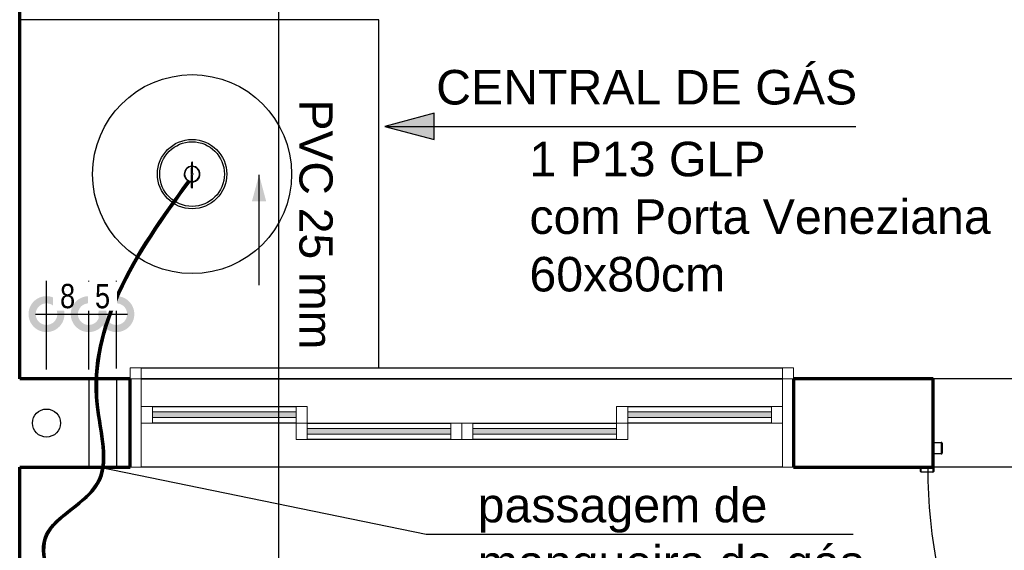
# Model space of a CAD drawing. Header units: millimetres. Extents: x -16331 to -10265, y -4113 to -3584.
# Tile 14 of 21: x -10327.269 to -10325.488, y -4099.215 to -4098.255. Entities that reach past the tile are written whole.
import ezdxf

# ---------------------------------------------------------------- set-up
doc = ezdxf.new("R2010")
doc.units = ezdxf.units.MM
for name, color, linetype in [('01 CONTORNO_dwg', 252, 'Continuous'), ('A-FLOR', 251, 'Continuous'), ('AF-Condutos', 4, 'Continuous'), ('CV-Condutos', 1, 'Continuous'), ('CV-Indicação coluna', 7, 'Continuous'), ('G-ANNO-TEXT', 7, 'Continuous'), ('G-IMPT', 8, 'Continuous'), ('HACHURA 09', 9, 'Continuous'), ('P-PIPE-IDEN', 7, 'Continuous'), ('Simbolos', 7, 'Continuous')]:
    doc.layers.add(name, color=color, linetype=linetype)
doc.styles.add('Arial', font='arial.ttf', dxfattribs={"height": 100})
doc.styles.add('Arial_4', font='arial.ttf', dxfattribs={"width": 0.8, "height": 0.044})
doc.styles.add('Arial_5', font='arial.ttf', dxfattribs={"height": 0.0825})
doc.dimstyles.new('COTAS', dxfattribs={"dimscale": 0.3048, "dimtxt": 0.044, "dimasz": 0.341207, "dimexe": 0.19685, "dimexo": 0.0625, "dimgap": 0.032808, "dimtad": 1, "dimdec": 0, "dimlfac": 100, "dimzin": 0, "dimdsep": 46, "dimtxsty": 'Arial_4', "dimblk1": 'DOTSMALL', "dimblk2": 'DOTSMALL', "dimsah": 1, "dimcen": 0.09, "dimdle": 0.065617, "dimazin": 0, "dimtfac": 1, "dimtdec": 0, "dimtix": 1, "dimtmove": 0, "dimatfit": 3, "dimfxl": 0.328084, "dimfxlon": 1, "dimtvp": 1, "dimtfill": 1, "dimtolj": 1, "dimtzin": 0, "dimarcsym": 2})

# ---------------------------------------------------------------- blocks, each defined once
blk = doc.blocks.new('_DotSmall')
at = {"color": 0, "linetype": 'ByBlock', "const_width": 0.5}
blk.add_lwpolyline([(-0.0625, 0, 1), (0.0625, 0, 1)], format="xyb", close=True, dxfattribs=at)
blk = doc.blocks.new('*D133')
at = {"color": 0, "lineweight": -2, "ltscale": 2, "transparency": 16777216}
for p, q in [((-10327.2204, -4098.8879), (-10327.2204, -4098.7279)), ((-10327.144, -4098.8879), (-10327.144, -4098.7279)), ((-10327.2404, -4098.7879), (-10327.124, -4098.7879))]:
    blk.add_line(p, q, dxfattribs=at)
at = {"layer": 'Defpoints', "color": 0, "ltscale": 2, "transparency": 16777216}
for p in [(-10327.144, -4098.7879), (-10327.2204, -4098.985), (-10327.144, -4098.985)]:
    blk.add_point(p, dxfattribs=at)
at = {"color": 0, "lineweight": -2, "ltscale": 2, "transparency": 16777216, "xscale": 0.104, "yscale": 0.104, "zscale": 0.104, "rotation": 180}
blk.add_blockref('_DotSmall', (-10327.2204, -4098.7879), dxfattribs=at)
at = {"color": 0, "lineweight": -2, "ltscale": 2, "transparency": 16777216, "xscale": 0.104, "yscale": 0.104, "zscale": 0.104}
blk.add_blockref('_DotSmall', (-10327.144, -4098.7879), dxfattribs=at)
at = {"color": 0, "ltscale": 2, "transparency": 16777216, "insert": (-10327.1822, -4098.7555), "char_height": 0.044, "attachment_point": 5, "style": 'Arial_4', "bg_fill": 3, "box_fill_scale": 1.1, "bg_fill_color": 256, "bg_fill_true_color": 13158600, "bg_fill_transparency": 0}
blk.add_mtext('\\A1;8', dxfattribs=at)
blk = doc.blocks.new('*D134')
at = {"color": 0, "lineweight": -2, "ltscale": 2, "transparency": 16777216}
for p, q in [((-10327.144, -4098.886), (-10327.144, -4098.7279)), ((-10327.094, -4098.886), (-10327.094, -4098.7279)), ((-10327.164, -4098.7879), (-10327.074, -4098.7879))]:
    blk.add_line(p, q, dxfattribs=at)
at = {"layer": 'Defpoints', "color": 0, "ltscale": 2, "transparency": 16777216}
for p in [(-10327.144, -4098.905), (-10327.094, -4098.905)]:
    blk.add_point(p, dxfattribs=at)
at = {"color": 0, "lineweight": -2, "ltscale": 2, "transparency": 16777216, "xscale": 0.104, "yscale": 0.104, "zscale": 0.104, "rotation": 180}
blk.add_blockref('_DotSmall', (-10327.144, -4098.7879), dxfattribs=at)
at = {"color": 0, "lineweight": -2, "ltscale": 2, "transparency": 16777216, "xscale": 0.104, "yscale": 0.104, "zscale": 0.104}
blk.add_blockref('_DotSmall', (-10327.094, -4098.7879), dxfattribs=at)
at = {"color": 0, "ltscale": 2, "transparency": 16777216, "insert": (-10327.119, -4098.7556), "char_height": 0.044, "attachment_point": 5, "style": 'Arial_4', "bg_fill": 3, "box_fill_scale": 1.1, "bg_fill_color": 256, "bg_fill_true_color": 13158600, "bg_fill_transparency": 0}
blk.add_mtext('\\A1;5', dxfattribs=at)
at = {"layer": 'Defpoints', "color": 0, "ltscale": 2, "transparency": 16777216}
blk.add_point((-10327.094, -4098.7879), dxfattribs=at)
blk = doc.blocks.new('t2')
at = {"layer": 'G-IMPT', "true_color": 0x939598}
for points in [[(-10233.6551, -4120.8646), (-10233.6551, -4120.8546), (-10233.9151, -4120.8546), (-10233.9151, -4120.8646)], [(-10232.8817, -4120.8646), (-10232.7951, -4120.8646), (-10232.7951, -4120.8546), (-10233.0551, -4120.8546), (-10233.0551, -4120.8646)], [(-10233.5051, -4120.8946), (-10233.3751, -4120.8946), (-10233.3751, -4120.8846), (-10233.6351, -4120.8846), (-10233.6351, -4120.8946), (-10233.5131, -4120.8946)], [(-10233.0751, -4120.8946), (-10233.0751, -4120.8846), (-10233.3351, -4120.8846), (-10233.3351, -4120.8946)]]:
    blk.add_hatch(color=252, dxfattribs=at).paths.add_polyline_path(points, flags=0)
at = {"layer": 'HACHURA 09'}
h = blk.add_hatch(color=256, dxfattribs=at)
h.paths.add_polyline_path([(-10232.524, -4120.9636), (-10232.503, -4120.9636), (-10232.503, -4120.9626), (-10232.524, -4120.9626)], flags=0)
h.paths.add_polyline_path([(-10231.5776, -4120.9636), (-10231.5566, -4120.9636), (-10231.5566, -4120.9626), (-10231.5776, -4120.9626)], flags=0)
h.paths.add_polyline_path([(-10231.5781, -4120.9621), (-10231.5781, -4120.9311), (-10231.5791, -4120.9311), (-10231.5791, -4120.9621), (-10231.5781, -4120.9621)], flags=0)
h.paths.add_polyline_path([(-10231.5561, -4120.9621), (-10231.5551, -4120.9621), (-10231.5551, -4120.9546), (-10231.5561, -4120.9546)], flags=0)
h.paths.add_polyline_path([(-10232.5015, -4120.9621), (-10232.5015, -4120.9311), (-10232.5024, -4120.9311), (-10232.5024, -4120.9621)], flags=0)
h.paths.add_polyline_path([(-10232.5255, -4120.9621), (-10232.5245, -4120.9621), (-10232.5245, -4120.9546), (-10232.5255, -4120.9546)], flags=0)
h.paths.add_polyline_path([(-10231.583, -4120.9306), (-10231.5796, -4120.9306), (-10231.5796, -4120.9296), (-10231.5926, -4120.9296), (-10231.5926, -4120.9306)], flags=0)
h.paths.add_polyline_path([(-10232.501, -4120.9306), (-10232.4879, -4120.9306), (-10232.4879, -4120.9296), (-10232.501, -4120.9296)], flags=0)
h.paths.add_polyline_path([(-10231.5941, -4120.9291), (-10231.5931, -4120.9291), (-10231.5931, -4120.9111), (-10231.5941, -4120.9111), (-10231.5941, -4120.9211)], flags=0)
h.paths.add_polyline_path([(-10232.4874, -4120.9291), (-10232.4864, -4120.9291), (-10232.4864, -4120.9111), (-10232.4874, -4120.9111)], flags=0)
h.paths.add_polyline_path([(-10231.5791, -4120.9176), (-10231.5781, -4120.9176), (-10231.5781, -4120.9111), (-10231.5791, -4120.9111), (-10231.5791, -4120.9176)], flags=0)
h.paths.add_polyline_path([(-10232.5024, -4120.9176), (-10232.5014, -4120.9176), (-10232.5015, -4120.9111), (-10232.5024, -4120.9111)], flags=0)
h.paths.add_polyline_path([(-10231.5796, -4120.9106), (-10231.5796, -4120.9096), (-10231.5926, -4120.9096), (-10231.5926, -4120.9106)], flags=0)
h.paths.add_polyline_path([(-10232.4879, -4120.9106), (-10232.4879, -4120.9096), (-10232.5009, -4120.9096), (-10232.5009, -4120.9106)], flags=0)
at = {"layer": '01 CONTORNO_dwg', "lineweight": 70}
for p, q in [((-10234.1551, -4120.7946), (-10234.1551, -4118.7946)), ((-10233.9551, -4120.7946), (-10234.1551, -4120.7946)), ((-10233.9551, -4120.9546), (-10233.9551, -4120.7946)), ((-10232.5024, -4120.7946), (-10232.7551, -4120.7946)), ((-10232.7551, -4120.7946), (-10232.7551, -4120.9546)), ((-10232.5024, -4120.9546), (-10232.5024, -4120.7946)), ((-10234.1551, -4123.7546), (-10234.1551, -4120.9546)), ((-10234.1551, -4120.9546), (-10233.9551, -4120.9546)), ((-10232.7551, -4120.9546), (-10232.5024, -4120.9546))]:
    blk.add_line(p, q, dxfattribs=at)
at = {"layer": '01 CONTORNO_dwg'}
for p, q in [((-10233.5051, -4120.1446), (-10234.1551, -4120.1446)), ((-10233.5051, -4120.7746), (-10233.5051, -4120.1446))]:
    blk.add_line(p, q, dxfattribs=at)
at = {"layer": 'A-FLOR'}
for p, q in [((-10231.5781, -4120.7946), (-10232.5024, -4120.7946)), ((-10231.5791, -4120.9546), (-10232.5015, -4120.9546))]:
    blk.add_line(p, q, dxfattribs=at)
at = {"layer": 'G-IMPT', "color": 252, "lineweight": 20, "true_color": 0x939598}
for p, q in [((-10233.9351, -4120.7746), (-10233.9551, -4120.7746)), ((-10233.9551, -4120.7746), (-10233.9551, -4120.7946)), ((-10233.9351, -4120.7946), (-10233.9351, -4120.7746)), ((-10232.7551, -4120.7746), (-10232.7751, -4120.7746)), ((-10232.7751, -4120.7746), (-10232.7751, -4120.7946)), ((-10232.7551, -4120.7946), (-10232.7551, -4120.7746)), ((-10233.9551, -4120.7946), (-10233.9351, -4120.7946)), ((-10233.9351, -4120.7946), (-10233.9551, -4120.7946)), ((-10233.9351, -4120.9546), (-10233.9351, -4120.7946)), ((-10232.7751, -4120.7946), (-10232.7551, -4120.7946)), ((-10232.7551, -4120.7946), (-10232.7751, -4120.7946)), ((-10232.7751, -4120.7946), (-10232.7751, -4120.9546)), ((-10233.9151, -4120.8446), (-10233.9351, -4120.8446)), ((-10233.9351, -4120.8446), (-10233.9351, -4120.8746)), ((-10233.9151, -4120.8746), (-10233.9151, -4120.8446)), ((-10233.6551, -4120.8546), (-10233.9151, -4120.8546)), ((-10233.9151, -4120.8546), (-10233.9151, -4120.8646)), ((-10233.6351, -4120.8446), (-10233.6551, -4120.8446)), ((-10233.6551, -4120.8446), (-10233.6551, -4120.8746)), ((-10233.6551, -4120.8646), (-10233.6551, -4120.8546)), ((-10233.6351, -4120.8746), (-10233.6351, -4120.8446)), ((-10233.0551, -4120.8446), (-10233.0751, -4120.8446)), ((-10233.0751, -4120.8446), (-10233.0751, -4120.8746)), ((-10233.0551, -4120.8746), (-10233.0551, -4120.8446)), ((-10232.7951, -4120.8546), (-10233.0551, -4120.8546)), ((-10233.0551, -4120.8546), (-10233.0551, -4120.8646)), ((-10232.7751, -4120.8446), (-10232.7951, -4120.8446)), ((-10232.7951, -4120.8446), (-10232.7951, -4120.8746)), ((-10232.7951, -4120.8646), (-10232.7951, -4120.8546)), ((-10232.7751, -4120.8746), (-10232.7751, -4120.8446)), ((-10233.9351, -4120.8746), (-10233.9151, -4120.8746)), ((-10233.9151, -4120.8646), (-10233.6551, -4120.8646)), ((-10233.6351, -4120.8746), (-10233.6551, -4120.8746)), ((-10233.6551, -4120.8746), (-10233.6551, -4120.9046)), ((-10233.6551, -4120.8746), (-10233.6351, -4120.8746)), ((-10233.6351, -4120.9046), (-10233.6351, -4120.8746)), ((-10233.3551, -4120.8746), (-10233.3751, -4120.8746)), ((-10233.3751, -4120.8746), (-10233.3751, -4120.9046)), ((-10233.3351, -4120.8746), (-10233.3551, -4120.8746)), ((-10233.3551, -4120.8746), (-10233.3551, -4120.9046)), ((-10233.3551, -4120.9046), (-10233.3551, -4120.8746)), ((-10233.3351, -4120.9046), (-10233.3351, -4120.8746)), ((-10233.0551, -4120.8746), (-10233.0751, -4120.8746)), ((-10233.0751, -4120.8746), (-10233.0751, -4120.9046)), ((-10233.0751, -4120.8746), (-10233.0551, -4120.8746)), ((-10233.0551, -4120.8646), (-10232.7951, -4120.8646)), ((-10233.0551, -4120.9046), (-10233.0551, -4120.8746)), ((-10232.7951, -4120.8746), (-10232.7751, -4120.8746)), ((-10233.3751, -4120.8846), (-10233.6351, -4120.8846)), ((-10233.6351, -4120.8846), (-10233.6351, -4120.8946)), ((-10233.3751, -4120.8946), (-10233.3751, -4120.8846)), ((-10233.0751, -4120.8846), (-10233.3351, -4120.8846)), ((-10233.3351, -4120.8846), (-10233.3351, -4120.8946)), ((-10233.0751, -4120.8946), (-10233.0751, -4120.8846)), ((-10233.6551, -4120.9046), (-10233.6351, -4120.9046)), ((-10233.6351, -4120.8946), (-10233.3751, -4120.8946)), ((-10233.3751, -4120.9046), (-10233.3551, -4120.9046)), ((-10233.3551, -4120.9046), (-10233.3351, -4120.9046)), ((-10233.3351, -4120.8946), (-10233.0751, -4120.8946)), ((-10233.0751, -4120.9046), (-10233.0551, -4120.9046)), ((-10233.9551, -4120.9546), (-10233.9351, -4120.9546)), ((-10232.7751, -4120.9546), (-10232.7551, -4120.9546))]:
    blk.add_line(p, q, dxfattribs=at)
at = {"layer": 'G-IMPT', "color": 252, "true_color": 0x939598}
for p, q in [((-10233.9351, -4120.7746), (-10232.7751, -4120.7746)), ((-10232.7751, -4120.7946), (-10233.9351, -4120.7946)), ((-10233.9351, -4120.7946), (-10232.7751, -4120.7946)), ((-10233.9151, -4120.8446), (-10233.6551, -4120.8446)), ((-10233.0551, -4120.8446), (-10232.7951, -4120.8446)), ((-10233.6551, -4120.8746), (-10233.9151, -4120.8746)), ((-10233.6351, -4120.8746), (-10233.3751, -4120.8746)), ((-10233.3351, -4120.8746), (-10233.0751, -4120.8746)), ((-10232.7951, -4120.8746), (-10233.0551, -4120.8746)), ((-10233.3751, -4120.9046), (-10233.6351, -4120.9046)), ((-10233.0751, -4120.9046), (-10233.3351, -4120.9046)), ((-10232.7751, -4120.9546), (-10233.9351, -4120.9546))]:
    blk.add_line(p, q, dxfattribs=at)
at = {"layer": 'HACHURA 09'}
for p, q in [((-10232.5014, -4120.9111), (-10232.5014, -4120.9176)), ((-10232.5009, -4120.9096), (-10232.4879, -4120.9096)), ((-10232.4879, -4120.9106), (-10232.5009, -4120.9106)), ((-10232.4874, -4120.9291), (-10232.4874, -4120.9111)), ((-10232.4864, -4120.9111), (-10232.4864, -4120.9291)), ((-10232.5014, -4120.9176), (-10232.5024, -4120.9176)), ((-10232.5015, -4120.9311), (-10232.5015, -4120.9621)), ((-10232.501, -4120.9296), (-10232.4879, -4120.9296)), ((-10232.4879, -4120.9306), (-10232.501, -4120.9306)), ((-10232.5255, -4120.9621), (-10232.5255, -4120.9546)), ((-10232.5245, -4120.9546), (-10232.5245, -4120.9621)), ((-10232.524, -4120.9626), (-10232.503, -4120.9626)), ((-10232.503, -4120.9636), (-10232.524, -4120.9636)), ((-10232.5025, -4120.9621), (-10232.5025, -4120.9546))]:
    blk.add_line(p, q, dxfattribs=at)
for centre, radius, start, end in [((-10232.5009, -4120.9111), 0.0015, 90, 180), ((-10232.5009, -4120.9111), 0.0005, 90, 180), ((-10232.4879, -4120.9111), 0.0015, 0, 90), ((-10232.4879, -4120.9111), 0.0005, 0, 90), ((-10232.4879, -4120.9291), 0.0005, 270, 0), ((-10232.4879, -4120.9291), 0.0015, 270, 0), ((-10232.501, -4120.9311), 0.0015, 90, 174.8787), ((-10232.501, -4120.9311), 0.0005, 90, 180), ((-10232.524, -4120.9621), 0.0015, 180, 270), ((-10232.524, -4120.9621), 0.0005, 180, 270), ((-10231.5681, -4120.9546), 0.9443, 180, 270), ((-10232.503, -4120.9621), 0.0005, 270, 0), ((-10232.503, -4120.9621), 0.0015, 270, 0)]:
    blk.add_arc(centre, radius, start, end, dxfattribs=at)

msp = doc.modelspace()

# ---------------------------------------------------------------- hatches: boundary and pattern name
at = {"layer": 'CV-Indicação coluna'}
msp.add_hatch(color=256, dxfattribs=at).paths.add_polyline_path([(-10326.6084, -4098.4482), (-10326.519, -4098.4721), (-10326.519, -4098.4243)])
at = {"layer": 'P-PIPE-IDEN'}
msp.add_hatch(color=256, dxfattribs=at).paths.add_polyline_path([(-10326.8358, -4098.5357), (-10326.8488, -4098.584), (-10326.8229, -4098.584)])

# ---------------------------------------------------------------- linework, layer by layer
for p, q in [((-10326.6084, -4098.4482), (-10325.7563, -4098.4482)), ((-10327.1241, -4099.065), (-10326.5333, -4099.1863)), ((-10326.5333, -4099.1863), (-10325.7608, -4099.1863))]:
    msp.add_line(p, q)
at = {"layer": 'AF-Condutos'}
msp.add_line((-10326.8001, -4100.1385), (-10326.8001, -4097.705), dxfattribs=at)
at = {"layer": 'CV-Condutos'}
for p, q in [((-10326.9578, -4098.533), (-10326.9577, -4098.5134)), ((-10326.9564, -4098.5329), (-10326.9564, -4098.5134)), ((-10326.9578, -4098.5589), (-10326.9578, -4098.5361)), ((-10326.9565, -4098.5589), (-10326.9564, -4098.5362)), ((-10327.144, -4098.905), (-10327.144, -4099.065)), ((-10327.094, -4098.905), (-10327.094, -4099.065))]:
    msp.add_line(p, q, dxfattribs=at)
for radius in [0.18, 0.0627, 0.0585]:
    msp.add_circle((-10326.957, -4098.5345), radius, dxfattribs=at)
for centre, radius, start, end in [((-10326.957, -4098.5345), 0.0143, 92.7662, 266.8782), ((-10326.957, -4098.5134), 0.000669, 359.8222, 179.8222), ((-10326.957, -4098.5345), 0.0143, 272.2392, 87.4052), ((-10326.957, -4098.5345), 0.0136, 92.9217, 266.7227), ((-10326.957, -4098.5345), 0.00172, 115.0709, 244.5734), ((-10326.957, -4098.5345), 0.0136, 272.3668, 87.2776), ((-10326.957, -4098.5345), 0.00172, 290.3245, 69.3199), ((-10326.9572, -4098.5589), 0.000669, 179.8222, 359.8222)]:
    msp.add_arc(centre, radius, start, end, dxfattribs=at)
msp.add_spline([(-10327.192, -4099.316), (-10327.2221, -4099.1868), (-10327.1304, -4099.0942), (-10327.1304, -4098.9511), (-10327.0919, -4098.7491), (-10326.9647, -4098.5467)], degree=3, dxfattribs=at)
for points, knots in [([(-10327.1908, -4099.316), (-10327.2141, -4099.2689), (-10327.2602, -4099.1757), (-10327.0903, -4099.1043), (-10327.1493, -4098.9248), (-10327.0984, -4098.7333), (-10327.0109, -4098.6122), (-10326.9638, -4098.5471)], [0, 0, 0, 0, 0.1326305, 0.2629311, 0.406022, 0.6115899, 0.8501799, 0.8501799, 0.8501799, 0.8501799]), ([(-10327.1897, -4099.3166), (-10327.213, -4099.2695), (-10327.2591, -4099.1762), (-10327.0891, -4099.1048), (-10327.1481, -4098.9254), (-10327.0973, -4098.7339), (-10327.0097, -4098.6127), (-10326.9627, -4098.5477)], [0, 0, 0, 0, 0.1326305, 0.2629311, 0.406022, 0.6115899, 0.8501975, 0.8501975, 0.8501975, 0.8501975]), ([(-10327.1888, -4099.3166), (-10327.2121, -4099.2695), (-10327.2582, -4099.1762), (-10327.0883, -4099.1048), (-10327.1473, -4098.9254), (-10327.0964, -4098.734), (-10327.009, -4098.6129), (-10326.962, -4098.548)], [0, 0, 0, 0, 0.1326305, 0.2629311, 0.406022, 0.6115899, 0.8498714, 0.8498714, 0.8498714, 0.8498714]), ([(-10327.1877, -4099.3171), (-10327.2109, -4099.2701), (-10327.2571, -4099.1768), (-10327.0871, -4099.1054), (-10327.1461, -4098.926), (-10327.0953, -4098.7345), (-10327.0078, -4098.6134), (-10326.9607, -4098.5484)], [0, 0, 0, 0, 0.1326305, 0.2629311, 0.406022, 0.6115899, 0.8500783, 0.8500783, 0.8500783, 0.8500783])]:
    msp.add_open_spline(points, degree=3, knots=knots, dxfattribs=at)
at = {"layer": 'CV-Indicação coluna'}
for p, q in [((-10326.519, -4098.4243), (-10326.6084, -4098.4482)), ((-10326.519, -4098.4721), (-10326.519, -4098.4243)), ((-10326.6084, -4098.4482), (-10326.519, -4098.4721))]:
    msp.add_line(p, q, dxfattribs=at)
at = {"layer": 'P-PIPE-IDEN'}
msp.add_lwpolyline([(-10326.8358, -4098.7357), (-10326.8358, -4098.5357)], dxfattribs=at)
at = {"layer": 'Simbolos'}
msp.add_circle((-10327.2204, -4098.985), 0.0254, dxfattribs=at)

# ---------------------------------------------------------------- texts
at = {"layer": 'G-ANNO-TEXT', "char_height": 0.0625, "attachment_point": 1, "style": 'Arial'}
for s, insert, width in [('CENTRAL DE GÁS', (-10326.5154, -4098.346), 0.921941), ('1 P13 GLP\\Pcom Porta Veneziana 60x80cm', (-10326.3467, -4098.476), 0.887926), ('passagem de mangueira de gás\\Pkit gás - H=60cm', (-10326.4403, -4099.1022), 0.921941)]:
    msp.add_mtext(s, dxfattribs=dict(at, insert=insert, width=width))
at = {"layer": 'P-PIPE-IDEN', "insert": (-10326.7028, -4098.3997), "char_height": 0.06, "width": 0.491911, "attachment_point": 1, "rotation": 270, "style": 'Arial_5'}
msp.add_mtext('PVC 25 mm', dxfattribs=at)

# ---------------------------------------------------------------- next in the draw order: dimensions: what is measured, and where the dimension line sits
at = {"ltscale": 2}
dim = msp.add_linear_dim(base=(-10327.144, -4098.7879), p1=(-10327.2204, -4098.985), p2=(-10327.144, -4098.985), dimstyle='COTAS', override={"dimpost": '<>'}, dxfattribs=at)
dim.commit()
dim.dimension.update_dxf_attribs({"geometry": '*D133', "text_midpoint": (-10327.1822, -4098.7555)})

# ---------------------------------------------------------------- next in the draw order: dimensions: what is measured, and where the dimension line sits
dim = msp.add_linear_dim(base=(-10327.094, -4098.7879), p1=(-10327.144, -4098.905), p2=(-10327.094, -4098.905), dimstyle='COTAS', override={"dimpost": '<>'}, dxfattribs=at)
dim.commit()
dim.dimension.update_dxf_attribs({"geometry": '*D134', "text_midpoint": (-10327.119, -4098.7556)})

# ---------------------------------------------------------------- next in the draw order: block references
msp.add_blockref('t2', (-93.1138, 21.8896))

doc.saveas('drawing.dxf')
